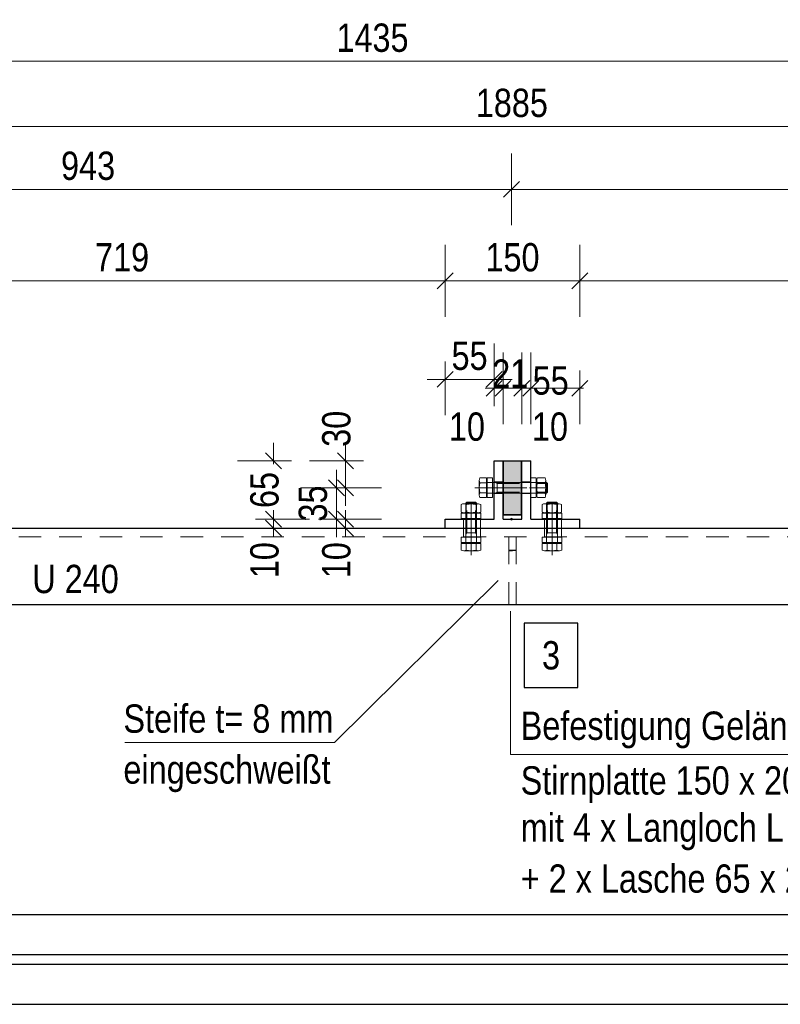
# Model space of a CAD drawing. Header units: millimetres. Extents: x 0 to 96, y -6 to 70.6.
# Tile 57 of 138: x 16.9 to 21.1, y 26.5 to 32. Entities that reach past the tile are written whole.
import ezdxf

# ---------------------------------------------------------------- set-up
doc = ezdxf.new("R2010")
doc.units = ezdxf.units.MM
for name, pattern in [('DASHDOT', [1, 0.5, -0.25, 0, -0.25]), ('DASHDOTX2', [2, 1, -0.5, 0, -0.5]), ('HIDDEN', [0.375, 0.25, -0.125])]:
    doc.linetypes.add(name, pattern=pattern)
doc.layers.add('Achsen', color=7, linetype='Continuous', lineweight=20)
doc.styles.add('Arial Narrow', font='ARIALN.TTF')
doc.dimstyles.new('Arch_Strakon_dimstyle', dxfattribs={"dimtxt": 15.75, "dimasz": 1, "dimexe": 1.25, "dimexo": 0.0625, "dimgap": 1, "dimtad": 0, "dimdec": 3, "dimzin": 12, "dimdsep": 46, "dimtxsty": 'Arial Narrow', "dimblk": 'Arrowhead_Tick', "dimsah": 1, "dimcen": 0, "dimse1": 1, "dimse2": 1, "dimclrd": 6, "dimclrt": 2, "dimazin": 0, "dimtfac": 1, "dimtdec": 4, "dimtmove": 0, "dimatfit": 3, "dimldrblk": 'NONE', "dimfxl": 1, "dimtvp": 1, "dimtolj": 1, "dimtzin": 0, "dimlwd": 13, "dimarcsym": 2})

# ---------------------------------------------------------------- blocks, each defined once
blk = doc.blocks.new('Arrowhead_Tick')
at = {"color": 0, "linetype": 'Continuous', "lineweight": -2}
for p, q in [((0, 20), (0, -10)), ((-1, 0), (0, 0)), ((10, 0), (0, 0))]:
    blk.add_line(p, q, dxfattribs=at)
at = {"color": 2, "linetype": 'Continuous', "lineweight": 35}
blk.add_line((4.42, 4.42), (-4.42, -4.42), dxfattribs=at)
blk = doc.blocks.new('*D143')
at = {"layer": 'Achsen', "color": 6, "linetype": 'Continuous', "lineweight": 13}
blk.add_line((15.2632, 31.7809), (22.4182, 31.7809), dxfattribs=at)
at = {"layer": 'Defpoints', "color": 0}
for p in [(22.4282, 31.7809), (15.2532, 31.0113), (22.4282, 31.0113)]:
    blk.add_point(p, dxfattribs=at)
at = {"layer": 'Achsen', "color": 6, "lineweight": 13, "xscale": 0.01, "yscale": 0.01, "zscale": 0.01}
blk.add_blockref('Arrowhead_Tick', (22.4282, 31.7809), dxfattribs=at)
at = {"layer": 'Achsen', "color": 6, "lineweight": 13, "xscale": 0.01, "yscale": 0.01, "zscale": 0.01, "rotation": 180}
blk.add_blockref('Arrowhead_Tick', (15.2532, 31.7809), dxfattribs=at)
at = {"layer": 'Achsen', "color": 2, "lineweight": 0, "insert": (18.8407, 31.9113), "char_height": 0.1575, "attachment_point": 5, "style": 'Arial Narrow'}
blk.add_mtext('\\A1;1435', dxfattribs=at)
blk = doc.blocks.new('_None')
blk = doc.blocks.new('*D145')
at = {"layer": 'Achsen', "color": 6, "linetype": 'Continuous', "lineweight": 13}
for p, q in [((18.2905, 29.548), (18.2905, 29.5389)), ((18.2905, 29.243), (18.2905, 29.2521))]:
    blk.add_line(p, q, dxfattribs=at)
at = {"layer": 'Defpoints', "color": 0}
for p in [(18.2905, 29.558), (19.5173, 29.558), (19.2448, 29.233)]:
    blk.add_point(p, dxfattribs=at)
at = {"layer": 'Achsen', "color": 6, "lineweight": 13, "xscale": 0.01, "yscale": 0.01, "zscale": 0.01}
for p, rotation in [((18.2905, 29.558), 90), ((18.2905, 29.233), 270)]:
    blk.add_blockref('Arrowhead_Tick', p, dxfattribs=dict(at, rotation=rotation))
at = {"layer": 'Achsen', "color": 2, "lineweight": 0, "insert": (18.2405, 29.3955), "char_height": 0.1575, "attachment_point": 5, "rotation": 90, "style": 'Arial Narrow'}
blk.add_mtext('\\A1;65', dxfattribs=at)
blk = doc.blocks.new('*D146')
at = {"layer": 'Achsen', "color": 6, "linetype": 'Continuous', "lineweight": 13}
blk.add_line((14.9121, 31.4182), (24.3203, 31.4182), dxfattribs=at)
at = {"layer": 'Defpoints', "color": 0}
for p in [(24.3303, 31.4182), (24.3303, 29.633), (14.9021, 29.5313)]:
    blk.add_point(p, dxfattribs=at)
at = {"layer": 'Achsen', "color": 6, "lineweight": 13, "xscale": 0.01, "yscale": 0.01, "zscale": 0.01}
blk.add_blockref('Arrowhead_Tick', (24.3303, 31.4182), dxfattribs=at)
at = {"layer": 'Achsen', "color": 6, "lineweight": 13, "xscale": 0.01, "yscale": 0.01, "zscale": 0.01, "rotation": 180}
blk.add_blockref('Arrowhead_Tick', (14.9021, 31.4182), dxfattribs=at)
at = {"layer": 'Achsen', "color": 2, "lineweight": 0, "insert": (19.6162, 31.5486), "char_height": 0.1575, "attachment_point": 5, "style": 'Arial Narrow'}
blk.add_mtext('\\A1;1885', dxfattribs=at)
blk = doc.blocks.new('*D168')
at = {"color": 6, "linetype": 'Continuous', "lineweight": 13}
blk.add_line((14.9121, 31.0684), (19.6048, 31.0684), dxfattribs=at)
at = {"layer": 'Defpoints', "color": 0}
for p in [(19.6148, 31.0684), (14.9021, 29.5313), (19.6148, 29.233)]:
    blk.add_point(p, dxfattribs=at)
at = {"color": 6, "lineweight": 13, "xscale": 0.01, "yscale": 0.01, "zscale": 0.01}
blk.add_blockref('Arrowhead_Tick', (19.6148, 31.0684), dxfattribs=at)
at = {"color": 6, "lineweight": 13, "xscale": 0.01, "yscale": 0.01, "zscale": 0.01, "rotation": 180}
blk.add_blockref('Arrowhead_Tick', (14.9021, 31.0684), dxfattribs=at)
at = {"color": 2, "lineweight": 0, "insert": (17.2584, 31.1988), "char_height": 0.1575, "attachment_point": 5, "style": 'Arial Narrow'}
blk.add_mtext('\\A1;943', dxfattribs=at)
blk = doc.blocks.new('*D169')
at = {"color": 6, "linetype": 'Continuous', "lineweight": 13}
blk.add_line((19.6248, 31.0684), (24.3173, 31.0684), dxfattribs=at)
at = {"layer": 'Defpoints', "color": 0}
for p in [(24.3273, 31.0684), (24.3273, 29.308), (19.6148, 29.233)]:
    blk.add_point(p, dxfattribs=at)
at = {"color": 6, "lineweight": 13, "xscale": 0.01, "yscale": 0.01, "zscale": 0.01}
blk.add_blockref('Arrowhead_Tick', (24.3273, 31.0684), dxfattribs=at)
at = {"color": 6, "lineweight": 13, "xscale": 0.01, "yscale": 0.01, "zscale": 0.01, "rotation": 180}
blk.add_blockref('Arrowhead_Tick', (19.6148, 31.0684), dxfattribs=at)
at = {"color": 2, "lineweight": 0, "insert": (21.971, 31.1988), "char_height": 0.1575, "attachment_point": 5, "style": 'Arial Narrow'}
blk.add_mtext('\\A1;943', dxfattribs=at)
blk = doc.blocks.new('*D193')
at = {"color": 6, "linetype": 'Continuous', "lineweight": 13}
blk.add_line((15.6605, 30.5591), (19.2348, 30.5591), dxfattribs=at)
at = {"layer": 'Defpoints', "color": 0}
for p in [(19.2448, 30.5591), (15.6505, 29.233), (19.2448, 29.233)]:
    blk.add_point(p, dxfattribs=at)
at = {"color": 6, "lineweight": 13, "xscale": 0.01, "yscale": 0.01, "zscale": 0.01}
blk.add_blockref('Arrowhead_Tick', (19.2448, 30.5591), dxfattribs=at)
at = {"color": 6, "lineweight": 13, "xscale": 0.01, "yscale": 0.01, "zscale": 0.01, "rotation": 180}
blk.add_blockref('Arrowhead_Tick', (15.6505, 30.5591), dxfattribs=at)
at = {"color": 2, "lineweight": 0, "insert": (17.4476, 30.6895), "char_height": 0.1575, "attachment_point": 5, "style": 'Arial Narrow'}
blk.add_mtext('\\A1;719', dxfattribs=at)
blk = doc.blocks.new('*D194')
at = {"color": 6, "linetype": 'Continuous', "lineweight": 13}
blk.add_line((19.2548, 30.5591), (19.9848, 30.5591), dxfattribs=at)
at = {"layer": 'Defpoints', "color": 0}
for p in [(19.9948, 30.5591), (19.2448, 29.233), (19.9948, 29.233)]:
    blk.add_point(p, dxfattribs=at)
at = {"color": 6, "lineweight": 13, "xscale": 0.01, "yscale": 0.01, "zscale": 0.01}
blk.add_blockref('Arrowhead_Tick', (19.9948, 30.5591), dxfattribs=at)
at = {"color": 6, "lineweight": 13, "xscale": 0.01, "yscale": 0.01, "zscale": 0.01, "rotation": 180}
blk.add_blockref('Arrowhead_Tick', (19.2448, 30.5591), dxfattribs=at)
at = {"color": 2, "lineweight": 0, "insert": (19.6198, 30.6895), "char_height": 0.1575, "attachment_point": 5, "style": 'Arial Narrow'}
blk.add_mtext('\\A1;150', dxfattribs=at)
blk = doc.blocks.new('*D195')
at = {"color": 6, "linetype": 'Continuous', "lineweight": 13}
blk.add_line((20.0048, 30.5591), (23.9423, 30.5591), dxfattribs=at)
at = {"layer": 'Defpoints', "color": 0}
for p in [(23.9523, 30.5591), (23.9523, 29.558), (19.9948, 29.233)]:
    blk.add_point(p, dxfattribs=at)
at = {"color": 6, "lineweight": 13, "xscale": 0.01, "yscale": 0.01, "zscale": 0.01}
blk.add_blockref('Arrowhead_Tick', (23.9523, 30.5591), dxfattribs=at)
at = {"color": 6, "lineweight": 13, "xscale": 0.01, "yscale": 0.01, "zscale": 0.01, "rotation": 180}
blk.add_blockref('Arrowhead_Tick', (19.9948, 30.5591), dxfattribs=at)
at = {"color": 2, "lineweight": 0, "insert": (21.9735, 30.6895), "char_height": 0.1575, "attachment_point": 5, "style": 'Arial Narrow'}
blk.add_mtext('\\A1;792', dxfattribs=at)
blk = doc.blocks.new('*D236')
at = {"color": 6, "linetype": 'Continuous', "lineweight": 13}
for p, q in [((18.6905, 29.243), (18.6905, 29.253)), ((18.6905, 29.183), (18.6905, 29.233)), ((18.6905, 29.173), (18.6905, 29.163))]:
    blk.add_line(p, q, dxfattribs=at)
at = {"layer": 'Defpoints', "color": 0}
for p in [(18.6905, 29.233), (19.2448, 29.233), (19.2448, 29.183)]:
    blk.add_point(p, dxfattribs=at)
at = {"color": 6, "lineweight": 13, "xscale": 0.01, "yscale": 0.01, "zscale": 0.01}
for p, rotation in [((18.6905, 29.183), 90), ((18.6905, 29.233), 270)]:
    blk.add_blockref('Arrowhead_Tick', p, dxfattribs=dict(at, rotation=rotation))
at = {"color": 2, "lineweight": 0, "insert": (18.6405, 29.005), "char_height": 0.1575, "attachment_point": 5, "rotation": 90, "style": 'Arial Narrow'}
blk.add_mtext('\\A1;10', dxfattribs=at)
blk = doc.blocks.new('*D237')
at = {"color": 6, "linetype": 'Continuous', "lineweight": 13}
blk.add_line((18.6405, 29.243), (18.6405, 29.3979), dxfattribs=at)
at = {"layer": 'Defpoints', "color": 0}
for p in [(18.6405, 29.4079), (19.4097, 29.4079), (19.2448, 29.233)]:
    blk.add_point(p, dxfattribs=at)
at = {"color": 6, "lineweight": 13, "xscale": 0.01, "yscale": 0.01, "zscale": 0.01}
for p, rotation in [((18.6405, 29.4079), 90), ((18.6405, 29.233), 270)]:
    blk.add_blockref('Arrowhead_Tick', p, dxfattribs=dict(at, rotation=rotation))
at = {"color": 2, "lineweight": 0, "insert": (18.5101, 29.3204), "char_height": 0.1575, "attachment_point": 5, "rotation": 90, "style": 'Arial Narrow'}
blk.add_mtext('\\A1;35', dxfattribs=at)
blk = doc.blocks.new('*D238')
at = {"color": 6, "linetype": 'Continuous', "lineweight": 13}
blk.add_line((18.6905, 29.4179), (18.6905, 29.548), dxfattribs=at)
at = {"layer": 'Defpoints', "color": 0}
for p in [(18.6905, 29.558), (19.5173, 29.558), (19.4097, 29.4079)]:
    blk.add_point(p, dxfattribs=at)
at = {"color": 6, "lineweight": 13, "xscale": 0.01, "yscale": 0.01, "zscale": 0.01}
for p, rotation in [((18.6905, 29.558), 90), ((18.6905, 29.4079), 270)]:
    blk.add_blockref('Arrowhead_Tick', p, dxfattribs=dict(at, rotation=rotation))
at = {"color": 2, "lineweight": 0, "insert": (18.6405, 29.736), "char_height": 0.1575, "attachment_point": 5, "rotation": 90, "style": 'Arial Narrow'}
blk.add_mtext('\\A1;30', dxfattribs=at)
blk = doc.blocks.new('*D239')
at = {"color": 6, "linetype": 'Continuous', "lineweight": 13}
for p, q in [((18.2905, 29.243), (18.2905, 29.253)), ((18.2905, 29.183), (18.2905, 29.233)), ((18.2905, 29.173), (18.2905, 29.163))]:
    blk.add_line(p, q, dxfattribs=at)
at = {"layer": 'Defpoints', "color": 0}
for p in [(18.2905, 29.233), (19.2448, 29.233), (19.2448, 29.183)]:
    blk.add_point(p, dxfattribs=at)
at = {"color": 6, "lineweight": 13, "xscale": 0.01, "yscale": 0.01, "zscale": 0.01}
for p, rotation in [((18.2905, 29.183), 90), ((18.2905, 29.233), 270)]:
    blk.add_blockref('Arrowhead_Tick', p, dxfattribs=dict(at, rotation=rotation))
at = {"color": 2, "lineweight": 0, "insert": (18.2405, 29.005), "char_height": 0.1575, "attachment_point": 5, "rotation": 90, "style": 'Arial Narrow'}
blk.add_mtext('\\A1;10', dxfattribs=at)
blk = doc.blocks.new('*D240')
at = {"color": 6, "linetype": 'Continuous', "lineweight": 13}
blk.add_line((19.2548, 30.0113), (19.5073, 30.0113), dxfattribs=at)
at = {"layer": 'Defpoints', "color": 0}
for p in [(19.5173, 30.0113), (19.5173, 29.558), (19.2448, 29.233)]:
    blk.add_point(p, dxfattribs=at)
at = {"color": 6, "lineweight": 13, "xscale": 0.01, "yscale": 0.01, "zscale": 0.01}
blk.add_blockref('Arrowhead_Tick', (19.5173, 30.0113), dxfattribs=at)
at = {"color": 6, "lineweight": 13, "xscale": 0.01, "yscale": 0.01, "zscale": 0.01, "rotation": 180}
blk.add_blockref('Arrowhead_Tick', (19.2448, 30.0113), dxfattribs=at)
at = {"color": 2, "lineweight": 0, "insert": (19.381, 30.1414), "char_height": 0.1575, "attachment_point": 5, "style": 'Arial Narrow'}
blk.add_mtext('\\A1;55', dxfattribs=at)
blk = doc.blocks.new('*D241')
at = {"color": 6, "linetype": 'Continuous', "lineweight": 13}
for p, q in [((19.5073, 29.9613), (19.4973, 29.9613)), ((19.5173, 29.9613), (19.5673, 29.9613)), ((19.5773, 29.9613), (19.5873, 29.9613))]:
    blk.add_line(p, q, dxfattribs=at)
at = {"layer": 'Defpoints', "color": 0}
for p in [(19.5673, 29.9613), (19.5173, 29.558), (19.5673, 29.558)]:
    blk.add_point(p, dxfattribs=at)
at = {"color": 6, "lineweight": 13, "xscale": 0.01, "yscale": 0.01, "zscale": 0.01}
blk.add_blockref('Arrowhead_Tick', (19.5173, 29.9613), dxfattribs=at)
at = {"color": 6, "lineweight": 13, "xscale": 0.01, "yscale": 0.01, "zscale": 0.01, "rotation": 180}
blk.add_blockref('Arrowhead_Tick', (19.5673, 29.9613), dxfattribs=at)
at = {"color": 2, "lineweight": 0, "insert": (19.3664, 29.7472), "char_height": 0.1575, "attachment_point": 5, "style": 'Arial Narrow'}
blk.add_mtext('\\A1;10', dxfattribs=at)
blk = doc.blocks.new('*D242')
at = {"color": 6, "linetype": 'Continuous', "lineweight": 13}
for p, q in [((19.5573, 29.9613), (19.5473, 29.9613)), ((19.5673, 29.9613), (19.6723, 29.9613)), ((19.6823, 29.9613), (19.6923, 29.9613))]:
    blk.add_line(p, q, dxfattribs=at)
at = {"layer": 'Defpoints', "color": 0}
for p in [(19.6723, 29.9613), (19.5673, 29.558), (19.6723, 29.558)]:
    blk.add_point(p, dxfattribs=at)
at = {"color": 6, "lineweight": 13, "xscale": 0.01, "yscale": 0.01, "zscale": 0.01}
blk.add_blockref('Arrowhead_Tick', (19.5673, 29.9613), dxfattribs=at)
at = {"color": 6, "lineweight": 13, "xscale": 0.01, "yscale": 0.01, "zscale": 0.01, "rotation": 180}
blk.add_blockref('Arrowhead_Tick', (19.6723, 29.9613), dxfattribs=at)
at = {"color": 2, "lineweight": 0, "insert": (19.6071, 30.0432), "char_height": 0.1575, "attachment_point": 5, "style": 'Arial Narrow'}
blk.add_mtext('\\A1;21', dxfattribs=at)
blk = doc.blocks.new('*D243')
at = {"color": 6, "linetype": 'Continuous', "lineweight": 13}
for p, q in [((19.6623, 29.9613), (19.6523, 29.9613)), ((19.6723, 29.9613), (19.7223, 29.9613)), ((19.7323, 29.9613), (19.7423, 29.9613))]:
    blk.add_line(p, q, dxfattribs=at)
at = {"layer": 'Defpoints', "color": 0}
for p in [(19.7223, 29.9613), (19.6723, 29.558), (19.7223, 29.558)]:
    blk.add_point(p, dxfattribs=at)
at = {"color": 6, "lineweight": 13, "xscale": 0.01, "yscale": 0.01, "zscale": 0.01}
blk.add_blockref('Arrowhead_Tick', (19.6723, 29.9613), dxfattribs=at)
at = {"color": 6, "lineweight": 13, "xscale": 0.01, "yscale": 0.01, "zscale": 0.01, "rotation": 180}
blk.add_blockref('Arrowhead_Tick', (19.7223, 29.9613), dxfattribs=at)
at = {"color": 2, "lineweight": 0, "insert": (19.8285, 29.7472), "char_height": 0.1575, "attachment_point": 5, "style": 'Arial Narrow'}
blk.add_mtext('\\A1;10', dxfattribs=at)
blk = doc.blocks.new('*D244')
at = {"color": 6, "linetype": 'Continuous', "lineweight": 13}
for p, q in [((19.7123, 29.9613), (19.7023, 29.9613)), ((19.7223, 29.9613), (19.9948, 29.9613)), ((20.0048, 29.9613), (20.0148, 29.9613))]:
    blk.add_line(p, q, dxfattribs=at)
at = {"layer": 'Defpoints', "color": 0}
for p in [(19.9948, 29.9613), (19.7223, 29.558), (19.9948, 29.233)]:
    blk.add_point(p, dxfattribs=at)
at = {"color": 6, "lineweight": 13, "xscale": 0.01, "yscale": 0.01, "zscale": 0.01}
blk.add_blockref('Arrowhead_Tick', (19.7223, 29.9613), dxfattribs=at)
at = {"color": 6, "lineweight": 13, "xscale": 0.01, "yscale": 0.01, "zscale": 0.01, "rotation": 180}
blk.add_blockref('Arrowhead_Tick', (19.9948, 29.9613), dxfattribs=at)
at = {"color": 2, "lineweight": 0, "insert": (19.8321, 30.0037), "char_height": 0.1575, "attachment_point": 5, "style": 'Arial Narrow'}
blk.add_mtext('\\A1;55', dxfattribs=at)

msp = doc.modelspace()

# ---------------------------------------------------------------- hatches: boundary and pattern name
at = {"lineweight": 13, "true_color": 0xcccccc}
msp.add_hatch(color=254, dxfattribs=at).paths.add_polyline_path([(19.6697574, 29.5579893), (19.6697574, 29.2579893), (19.5697574, 29.2579893), (19.5697574, 29.5579893)])

# ---------------------------------------------------------------- linework, layer by layer
at = {"color": 3, "linetype": 'Continuous', "lineweight": 25}
for p, q in [((19.5697574, 29.2579893), (19.5697574, 29.5579893)), ((19.5697574, 29.5579893), (19.6697574, 29.5579893)), ((19.6697574, 29.5579893), (19.6697574, 29.2579893)), ((19.6697574, 29.2579893), (19.5697574, 29.2579893))]:
    msp.add_line(p, q, dxfattribs=at)
at = {"color": 6, "linetype": 'Continuous', "lineweight": 13}
for p, q in [((19.4347152, 29.366753), (19.4347152, 29.4490255)), ((19.4747152, 29.4627375), (19.438414, 29.4627375)), ((19.4747152, 29.4353134), (19.438414, 29.4353134)), ((19.4747152, 29.4627375), (19.4747152, 29.353041)), ((19.4747152, 29.4428893), (19.4747152, 29.3728893)), ((19.4784117, 29.353041), (19.4784117, 29.463041)), ((19.4784117, 29.463041), (19.5084117, 29.463041)), ((19.8090302, 29.4378893), (19.4797152, 29.4378893)), ((19.5084117, 29.463041), (19.5084117, 29.353041)), ((19.5347152, 29.4378893), (19.5347152, 29.3778893)), ((19.7215829, 29.353041), (19.7215829, 29.463041)), ((19.7215829, 29.463041), (19.7515829, 29.463041)), ((19.7515829, 29.463041), (19.7515829, 29.353041)), ((19.7547152, 29.4490194), (19.7547152, 29.4078893)), ((19.75839, 29.4627314), (19.8010404, 29.4627314)), ((19.8010268, 29.4350715), (19.7584036, 29.4350715)), ((19.8047152, 29.4490194), (19.8047152, 29.4078893)), ((19.8090302, 29.4378893), (19.8090302, 29.3778893)), ((19.8090302, 29.4378893), (19.8147152, 29.4322043)), ((19.8147152, 29.4322043), (19.8147152, 29.3835743)), ((19.43839, 29.3804651), (19.4747152, 29.3804651)), ((19.8090302, 29.3778893), (19.4797152, 29.3778893)), ((19.7547152, 29.4078893), (19.7547152, 29.3680062)), ((19.8009763, 29.3805108), (19.7584541, 29.3805108)), ((19.8047152, 29.4078893), (19.8047152, 29.3680062)), ((19.8090302, 29.3778893), (19.8147152, 29.3835743)), ((19.3349152, 29.2722468), (19.3349152, 29.3148971)), ((19.3486273, 29.3185719), (19.3897574, 29.3185719)), ((19.3597574, 29.3228869), (19.3597574, 29.1022714)), ((19.4197574, 29.3228869), (19.4197574, 29.1022714)), ((19.4747152, 29.353041), (19.43839, 29.353041)), ((19.4433525, 29.2722468), (19.4433525, 29.3148971)), ((19.5084117, 29.353041), (19.4784117, 29.353041)), ((19.7515829, 29.353041), (19.7215829, 29.353041)), ((19.75839, 29.3542941), (19.8010404, 29.3542941)), ((19.7849152, 29.2722468), (19.7849152, 29.3148971)), ((19.7986273, 29.3185719), (19.8397574, 29.3185719)), ((19.8097574, 29.3228869), (19.8097574, 29.1022714)), ((19.8697574, 29.3228869), (19.8697574, 29.1022714)), ((19.8933525, 29.2722468), (19.8933525, 29.3148971)), ((19.3346057, 29.2361994), (19.3346057, 29.2661994)), ((19.3346057, 29.2661994), (19.4446057, 29.2661994)), ((19.3486273, 29.2685719), (19.3897574, 29.2685719)), ((19.4446057, 29.2661994), (19.4446057, 29.2361994)), ((19.7846057, 29.2361994), (19.7846057, 29.2661994)), ((19.7846057, 29.2661994), (19.8946057, 29.2661994)), ((19.7986273, 29.2685719), (19.8397574, 29.2685719)), ((19.8946057, 29.2661994), (19.8946057, 29.2361994)), ((19.4446057, 29.2361994), (19.3346057, 29.2361994)), ((19.8946057, 29.2361994), (19.7846057, 29.2361994)), ((19.3346057, 29.103168), (19.3346057, 29.133168)), ((19.3346057, 29.133168), (19.4446057, 29.133168)), ((19.4446057, 29.103168), (19.3346057, 29.103168)), ((19.3349091, 29.0972714), (19.4446057, 29.0972714)), ((19.3349091, 29.0972714), (19.3349091, 29.0609702)), ((19.3547574, 29.0972714), (19.4247574, 29.0972714)), ((19.3623332, 29.0972714), (19.3623332, 29.0609702)), ((19.4171815, 29.0609463), (19.4171815, 29.0972714)), ((19.4446057, 29.133168), (19.4446057, 29.103168)), ((19.4446057, 29.0972714), (19.4446057, 29.0609463)), ((19.7846057, 29.103168), (19.7846057, 29.133168)), ((19.7846057, 29.133168), (19.8946057, 29.133168)), ((19.8946057, 29.103168), (19.7846057, 29.103168)), ((19.7849091, 29.0972714), (19.8946057, 29.0972714)), ((19.7849091, 29.0972714), (19.7849091, 29.0609702)), ((19.8047574, 29.0972714), (19.8747574, 29.0972714)), ((19.8123332, 29.0972714), (19.8123332, 29.0609702)), ((19.8671815, 29.0609463), (19.8671815, 29.0972714)), ((19.8946057, 29.133168), (19.8946057, 29.103168)), ((19.8946057, 29.0972714), (19.8946057, 29.0609463)), ((19.4308936, 29.0572714), (19.3486212, 29.0572714)), ((19.8808936, 29.0572714), (19.7986212, 29.0572714))]:
    msp.add_line(p, q, dxfattribs=at)
at = {"color": 6, "linetype": 'HIDDEN', "lineweight": 13, "ltscale": 0.5}
for p, q in [((19.5172574, 29.4405893), (19.5672574, 29.4405893)), ((19.5233452, 29.4378893), (19.5347152, 29.4322043)), ((19.5347152, 29.4322043), (19.8147152, 29.4322043)), ((19.6722574, 29.4405893), (19.7222574, 29.4405893)), ((19.5172574, 29.3753893), (19.5672574, 29.3753893)), ((19.5233452, 29.3778893), (19.5347152, 29.3835743)), ((19.5347152, 29.3835743), (19.8147152, 29.3835743)), ((19.6722574, 29.3753893), (19.7222574, 29.3753893)), ((19.3597574, 29.3228869), (19.3654424, 29.3285719)), ((19.3597574, 29.3228869), (19.4197574, 29.3228869)), ((19.3625752, 29.3148836), (19.3625752, 29.2722603)), ((19.3654424, 29.1572714), (19.3654424, 29.3285719)), ((19.3654424, 29.3285719), (19.4140724, 29.3285719)), ((19.3897574, 29.3285719), (19.3897574, 29.2285719)), ((19.3897574, 29.3185719), (19.4296404, 29.3185719)), ((19.4197574, 29.3228869), (19.4140724, 29.3285719)), ((19.4140724, 29.1572714), (19.4140724, 29.3285719)), ((19.4171359, 29.314833), (19.4171359, 29.2723109)), ((19.8097574, 29.3228869), (19.8154424, 29.3285719)), ((19.8097574, 29.3228869), (19.8697574, 29.3228869)), ((19.8125752, 29.3148836), (19.8125752, 29.2722603)), ((19.8154424, 29.1572714), (19.8154424, 29.3285719)), ((19.8154424, 29.3285719), (19.8640724, 29.3285719)), ((19.8397574, 29.3285719), (19.8397574, 29.2285719)), ((19.8397574, 29.3185719), (19.8796404, 29.3185719)), ((19.8697574, 29.3228869), (19.8640724, 29.3285719)), ((19.8640724, 29.1572714), (19.8640724, 29.3285719)), ((19.8671359, 29.314833), (19.8671359, 29.2723109)), ((19.3897574, 29.2685719), (19.4296404, 29.2685719)), ((19.8397574, 29.2685719), (19.8796404, 29.2685719)), ((19.3472574, 29.1829893), (19.3472574, 29.2329893)), ((19.3897574, 29.1829893), (19.3897574, 29.2329893)), ((19.4422574, 29.1829893), (19.4422574, 29.2329893)), ((19.7972574, 29.1829893), (19.7972574, 29.2329893)), ((19.8397574, 29.1829893), (19.8397574, 29.2329893)), ((19.8922574, 29.1829893), (19.8922574, 29.2329893)), ((19.3472574, 29.1354893), (19.3472574, 29.1829893)), ((19.3597574, 29.1572714), (19.4197574, 29.1572714)), ((19.3597574, 29.1459014), (19.3654424, 29.1572714)), ((19.3897574, 29.1372714), (19.3897574, 29.1872714)), ((19.4197574, 29.1459014), (19.4140724, 29.1572714)), ((19.4422574, 29.1354893), (19.4422574, 29.1829893)), ((19.7972574, 29.1354893), (19.7972574, 29.1829893)), ((19.8097574, 29.1572714), (19.8697574, 29.1572714)), ((19.8097574, 29.1459014), (19.8154424, 29.1572714)), ((19.8697574, 29.1459014), (19.8640724, 29.1572714)), ((19.8922574, 29.1354893), (19.8922574, 29.1829893)), ((15.2979708, 29.1354893), (25.2855215, 29.1354893)), ((19.5997574, 29.0550111), (19.5997574, 29.1354893)), ((19.6397574, 29.0582913), (19.6397574, 29.1354893)), ((19.5997574, 29.0604893), (19.6397574, 29.0604893)), ((19.6397574, 29.0582913), (19.5997574, 29.0550111)), ((19.5997574, 28.7579893), (19.5997574, 29.0550111)), ((19.6397574, 28.7579893), (19.6397574, 29.0582913))]:
    msp.add_line(p, q, dxfattribs=at)
at = {"color": 6, "linetype": 'DASHDOT', "lineweight": 13, "ltscale": 0.5}
for p, q in [((19.4097152, 29.4078893), (19.4747152, 29.4078893)), ((19.4747152, 29.4078893), (19.6997152, 29.4078893)), ((19.5147152, 29.4078893), (19.5647152, 29.4078893)), ((19.3897574, 29.0972714), (19.3897574, 29.2829893)), ((19.8397574, 29.0972714), (19.8397574, 29.2829893)), ((19.8397574, 29.1372714), (19.8397574, 29.1872714)), ((19.3907689, 29.0322714), (19.3897574, 29.0972714)), ((19.8407689, 29.0322714), (19.8397574, 29.0972714))]:
    msp.add_line(p, q, dxfattribs=at)
at = {"color": 5, "linetype": 'DASHDOT', "lineweight": 18, "ltscale": 0.5}
msp.add_line((19.8147152, 29.4078893), (19.7147152, 29.4078893), dxfattribs=at)
at = {"color": 3, "linetype": 'DASHDOTX2', "lineweight": 25, "ltscale": 0.5}
msp.add_line((13.6257338, 29.1836808), (20.7284308, 29.1836808), dxfattribs=at)
at = {"color": 5, "linetype": 'Continuous', "lineweight": 18}
for p, q in [((18.6294189, 27.9903555), (19.5394225, 28.8925812)), ((19.6078374, 28.7211788), (19.6078374, 27.9246741)), ((17.4627476, 27.9903555), (18.6294189, 27.9903555)), ((23.7060999, 27.9246741), (19.6078374, 27.9246741))]:
    msp.add_line(p, q, dxfattribs=at)
at = {"color": 9, "linetype": 'Continuous', "lineweight": 0}
msp.add_circle((19.6147574, 29.2329893), 0.00555, dxfattribs=at)
at = {"color": 6, "linetype": 'Continuous', "lineweight": 13}
for centre, radius, start, end in [((19.4621393, 29.4490255), 0.0274028, 149.9742648, 210.0257352), ((19.5406739, 29.4078893), 0.1058734, 164.9876316, 195.0090145), ((19.4797152, 29.4428893), 0.005, 180, 270), ((19.7825238, 29.4490194), 0.0278627, 150.0135017, 210.0393048), ((19.8644117, 29.4078893), 0.1094377, 165.6182852, 194.4878315), ((19.6950186, 29.4078893), 0.1094377, 345.5121685, 14.3817148), ((19.7769066, 29.4490194), 0.0278627, 329.9606952, 29.9865163), ((19.4621393, 29.366753), 0.0274235, 149.9992682, 210.0007278), ((19.4797152, 29.3728893), 0.005, 90, 180.0000193), ((19.7821393, 29.3670177), 0.0269429, 149.9468973, 208.1799265), ((19.7772911, 29.3670177), 0.0269429, 331.8200735, 30.0531027), ((19.3486273, 29.2907633), 0.0278627, 59.9606952, 119.9865163), ((19.4306289, 29.2911478), 0.0269429, 61.8200735, 120.0531027), ((19.7986273, 29.2907633), 0.0278627, 59.9606952, 119.9865163), ((19.8806289, 29.2911478), 0.0269429, 61.8200735, 120.0531027), ((19.3486273, 29.2963806), 0.0278627, 240.0135017, 300.0393048), ((19.4306289, 29.2959961), 0.0269429, 239.9468973, 298.1799265), ((19.7986273, 29.2963806), 0.0278627, 240.0135017, 300.0393048), ((19.8806289, 29.2959961), 0.0269429, 239.9468973, 298.1799265), ((19.3547574, 29.1022714), 0.005, 270, 0), ((19.4247574, 29.1022714), 0.005, 180, 270.0000193), ((19.8047574, 29.1022714), 0.005, 270, 0), ((19.8747574, 29.1022714), 0.005, 180, 270.0000193), ((19.3486212, 29.0846956), 0.0274028, 239.9742648, 300.0257352), ((19.3897574, 29.1632302), 0.1058734, 254.9876316, 285.0090145), ((19.4308936, 29.0846956), 0.0274235, 239.9992682, 300.0007278), ((19.7986212, 29.0846956), 0.0274028, 239.9742648, 300.0257352), ((19.8397574, 29.1632302), 0.1058734, 254.9876316, 285.0090145), ((19.8808936, 29.0846956), 0.0274235, 239.9992682, 300.0007278)]:
    msp.add_arc(centre, radius, start, end, dxfattribs=at)
at = {"color": 6, "linetype": 'HIDDEN', "lineweight": 13, "ltscale": 0.5}
for centre, start, end in [((19.3897574, 29.2088754), 75.5121685, 104.3817148), ((19.8397574, 29.2088754), 75.5121685, 104.3817148), ((19.3897574, 29.3782685), 255.6182852, 284.4878315), ((19.8397574, 29.3782685), 255.6182852, 284.4878315)]:
    msp.add_arc(centre, 0.1094377, start, end, dxfattribs=at)
at = {"layer": 'Achsen', "color": 3, "linetype": 'Continuous', "lineweight": 25}
for p, q in [((19.5172574, 29.5579893), (19.5672574, 29.5579893)), ((19.5172574, 29.2329893), (19.5172574, 29.5579893)), ((19.5672574, 29.2329893), (19.5672574, 29.5579893)), ((19.5697574, 29.5579893), (19.6697574, 29.5579893)), ((19.5697574, 29.2579893), (19.5697574, 29.5579893)), ((19.6697574, 29.2579893), (19.6697574, 29.5579893)), ((19.6722574, 29.5579893), (19.7222574, 29.5579893)), ((19.6722574, 29.2329893), (19.6722574, 29.5579893)), ((19.7222574, 29.2329893), (19.7222574, 29.5579893)), ((19.5697574, 29.2579893), (19.6697574, 29.2579893)), ((19.2447574, 29.2329893), (19.5172574, 29.2329893)), ((19.2447574, 29.1829893), (19.2447574, 29.2329893)), ((19.5672574, 29.2329893), (19.6722574, 29.2329893)), ((19.7222574, 29.2329893), (19.9947574, 29.2329893)), ((19.9947574, 29.1829893), (19.9947574, 29.2329893)), ((15.2504708, 29.1829893), (24.9542715, 29.1829893)), ((15.6754708, 28.7579893), (24.9542715, 28.7579893)), ((19.9834436, 28.6545525), (19.6842186, 28.6545525)), ((19.6842186, 28.6545525), (19.6842186, 28.2970525)), ((19.9834436, 28.2970525), (19.9834436, 28.6545525)), ((19.6842186, 28.2970525), (19.9834436, 28.2970525)), ((15.7229708, 27.0337386), (24.9542715, 27.0337386)), ((15.6754708, 26.8112386), (24.9542715, 26.8112386)), ((15.6754708, 26.7562386), (24.9542715, 26.7562386)), ((15.7229708, 26.5337386), (24.9542715, 26.5337386))]:
    msp.add_line(p, q, dxfattribs=at)

# ---------------------------------------------------------------- texts
at = {"color": 2, "lineweight": 35, "style": 'Arial Narrow'}
for s, p in [('U 240', (16.9479459, 28.8217863)), ('Steife t= 8 mm', (17.4549698, 28.0448001)), ('Befestigung Geländerzwischenpfosten 20 x 60 mm', (19.665362, 28.0052086)), ('eingeschweißt', (17.4549698, 27.7613001)), ('Stirnplatte 150 x 200 x 10 mm', (19.665362, 27.7007138)), ('mit 4 x Langloch L = 19 mm für M 12', (19.665362, 27.4382086)), ('+ 2 x Lasche 65 x 200 x 10 mm mit 2 Bohrungen für M 12 angeschweißt', (19.665362, 27.1547086))]:
    msp.add_text(s, height=0.1575, dxfattribs=at).set_placement(p)
at = {"layer": 'Achsen', "color": 2, "lineweight": 35, "style": 'Arial Narrow'}
msp.add_text('3', height=0.1575, dxfattribs=at).set_placement((19.7842186, 28.3970525))

# ---------------------------------------------------------------- dimensions: what is measured, and where the dimension line sits
at = {"lineweight": 0}
for base, p1, p2, text, override, picture, middle in [((19.6147574, 31.0684343), (14.9021225, 29.5313376), (19.6147574, 29.2329893), '943', {"dimscale": 0.01, "dimtxt": 15.75, "dimasz": 1, "dimgap": 5, "dimtad": 1, "dimjust": 0, "dimtih": 0, "dimtoh": 0, "dimdec": 3, "dimdsep": 46, "dimtxsty": 'Arial Narrow', "dimclrd": 6, "dimclrt": 2, "dimtix": 1, "dimtofl": 255, "dimtmove": 0, "dimatfit": 2, "dimfxl": 0, "dimfxlon": 0, "dimtvp": 31.746032, "dimlwd": 13}, '*D168', (17.2584399, 31.0684343)), ((24.3272574, 31.0684343), (19.6147574, 29.2329893), (24.3272574, 29.3079893), '943', {"dimscale": 0.01, "dimtxt": 15.75, "dimasz": 1, "dimgap": 5, "dimtad": 1, "dimjust": 0, "dimtih": 0, "dimtoh": 0, "dimdec": 3, "dimdsep": 46, "dimtxsty": 'Arial Narrow', "dimclrd": 6, "dimclrt": 2, "dimtix": 1, "dimtofl": 255, "dimtmove": 0, "dimatfit": 2, "dimfxl": 0, "dimfxlon": 0, "dimtvp": 31.746032, "dimlwd": 13}, '*D169', (21.9710074, 31.0684343)), ((19.2447574, 30.5591067), (15.6504708, 29.2329893), (19.2447574, 29.2329893), '719', {"dimscale": 0.01, "dimtxt": 15.75, "dimasz": 1, "dimgap": 5, "dimtad": 1, "dimjust": 0, "dimtih": 0, "dimtoh": 0, "dimdec": 3, "dimdsep": 46, "dimtxsty": 'Arial Narrow', "dimclrd": 6, "dimclrt": 2, "dimtix": 1, "dimtofl": 255, "dimtmove": 0, "dimatfit": 2, "dimfxl": 0, "dimfxlon": 0, "dimtvp": 31.746032, "dimlwd": 13}, '*D193', (17.4476141, 30.5591067)), ((19.9947574, 30.5591067), (19.2447574, 29.2329893), (19.9947574, 29.2329893), '150', {"dimscale": 0.01, "dimtxt": 15.75, "dimasz": 1, "dimgap": 5, "dimtad": 1, "dimjust": 0, "dimtih": 0, "dimtoh": 0, "dimdec": 3, "dimdsep": 46, "dimtxsty": 'Arial Narrow', "dimclrd": 6, "dimclrt": 2, "dimtix": 1, "dimtofl": 255, "dimtmove": 0, "dimatfit": 2, "dimfxl": 0, "dimfxlon": 0, "dimtvp": 31.746032, "dimlwd": 13}, '*D194', (19.6197574, 30.5591067)), ((23.9522574, 30.5591067), (19.9947574, 29.2329893), (23.9522574, 29.5579893), '792', {"dimscale": 0.01, "dimtxt": 15.75, "dimasz": 1, "dimgap": 5, "dimtad": 1, "dimjust": 0, "dimtih": 0, "dimtoh": 0, "dimdec": 3, "dimdsep": 46, "dimtxsty": 'Arial Narrow', "dimclrd": 6, "dimclrt": 2, "dimtix": 1, "dimtofl": 255, "dimtmove": 0, "dimatfit": 2, "dimfxl": 0, "dimfxlon": 0, "dimtvp": 31.746032, "dimlwd": 13}, '*D195', (21.9735074, 30.5591067)), ((19.5172574, 30.0113335), (19.2447574, 29.2329893), (19.5172574, 29.5579893), '55', {"dimscale": 0.01, "dimtxt": 15.75, "dimasz": 1, "dimgap": 5, "dimtad": 1, "dimjust": 0, "dimtih": 0, "dimtoh": 0, "dimdec": 3, "dimdsep": 46, "dimtxsty": 'Arial Narrow', "dimclrd": 6, "dimclrt": 2, "dimtix": 1, "dimtofl": 255, "dimtmove": 0, "dimatfit": 2, "dimfxl": 0, "dimfxlon": 0, "dimtvp": 31.746032, "dimlwd": 13}, '*D240', (19.3810074, 30.0113335)), ((19.5672574, 29.9613335), (19.5172574, 29.5579893), (19.5672574, 29.5579893), '10', {"dimscale": 0.01, "dimtxt": 15.75, "dimasz": 1, "dimgap": 5, "dimtad": 0, "dimjust": 0, "dimtih": 0, "dimtoh": 0, "dimdec": 3, "dimdsep": 46, "dimtxsty": 'Arial Narrow', "dimclrd": 6, "dimclrt": 2, "dimtix": 0, "dimtofl": 255, "dimtmove": 2, "dimatfit": 2, "dimfxl": 0, "dimfxlon": 0, "dimtvp": 31.746032, "dimlwd": 13}, '*D241', (19.3663695, 29.7471592)), ((19.6722574, 29.9613335), (19.5672574, 29.5579893), (19.6722574, 29.5579893), '21', {"dimscale": 0.01, "dimtxt": 15.75, "dimasz": 1, "dimgap": 5, "dimtad": 0, "dimjust": 0, "dimtih": 0, "dimtoh": 0, "dimdec": 3, "dimdsep": 46, "dimtxsty": 'Arial Narrow', "dimclrd": 6, "dimclrt": 2, "dimtix": 0, "dimtofl": 255, "dimtmove": 2, "dimatfit": 2, "dimfxl": 0, "dimfxlon": 0, "dimtvp": 31.746032, "dimlwd": 13}, '*D242', (19.607128, 30.0431737)), ((19.7222574, 29.9613335), (19.6722574, 29.5579893), (19.7222574, 29.5579893), '10', {"dimscale": 0.01, "dimtxt": 15.75, "dimasz": 1, "dimgap": 5, "dimtad": 0, "dimjust": 0, "dimtih": 0, "dimtoh": 0, "dimdec": 3, "dimdsep": 46, "dimtxsty": 'Arial Narrow', "dimclrd": 6, "dimclrt": 2, "dimtix": 0, "dimtofl": 255, "dimtmove": 2, "dimatfit": 2, "dimfxl": 0, "dimfxlon": 0, "dimtvp": 31.746032, "dimlwd": 13}, '*D243', (19.8284961, 29.7471592)), ((19.9947574, 29.9613335), (19.7222574, 29.5579893), (19.9947574, 29.2329893), '55', {"dimscale": 0.01, "dimtxt": 15.75, "dimasz": 1, "dimgap": 5, "dimtad": 0, "dimjust": 0, "dimtih": 0, "dimtoh": 0, "dimdec": 3, "dimdsep": 46, "dimtxsty": 'Arial Narrow', "dimclrd": 6, "dimclrt": 2, "dimtix": 0, "dimtofl": 255, "dimtmove": 2, "dimatfit": 2, "dimfxl": 0, "dimfxlon": 0, "dimtvp": 31.746032, "dimlwd": 13}, '*D244', (19.8320991, 30.0037051))]:
    dim = msp.add_linear_dim(base=base, p1=p1, p2=p2, text=text, dimstyle='Arch_Strakon_dimstyle', override=override, dxfattribs=at)
    dim.commit()
    dim.dimension.update_dxf_attribs({"geometry": picture, "text_midpoint": middle, "dimtype": 160})
for base, p1, p2, text, override, picture, middle in [((18.69046, 29.5579893), (19.4097152, 29.4078893), (19.5172574, 29.5579893), '30', {"dimscale": 0.01, "dimtxt": 15.75, "dimasz": 1, "dimgap": 5, "dimtad": 1, "dimjust": 4, "dimtih": 0, "dimtoh": 0, "dimdec": 3, "dimdsep": 46, "dimtxsty": 'Arial Narrow', "dimclrd": 6, "dimclrt": 2, "dimtix": 0, "dimtofl": 255, "dimtmove": 2, "dimatfit": 2, "dimfxl": 0, "dimfxlon": 0, "dimtvp": 31.746032, "dimlwd": 13}, '*D238', (18.64046, 29.7359643)), ((18.64046, 29.4078893), (19.2447574, 29.2329893), (19.4097152, 29.4078893), '35', {"dimscale": 0.01, "dimtxt": 15.75, "dimasz": 1, "dimgap": 5, "dimtad": 1, "dimjust": 0, "dimtih": 0, "dimtoh": 0, "dimdec": 3, "dimdsep": 46, "dimtxsty": 'Arial Narrow', "dimclrd": 6, "dimclrt": 2, "dimtix": 1, "dimtofl": 255, "dimtmove": 0, "dimatfit": 2, "dimfxl": 0, "dimfxlon": 0, "dimtvp": 31.746032, "dimlwd": 13}, '*D237', (18.64046, 29.3204393)), ((18.29046, 29.2329893), (19.2447574, 29.1829893), (19.2447574, 29.2329893), '10', {"dimscale": 0.01, "dimtxt": 15.75, "dimasz": 1, "dimgap": 5, "dimtad": 1, "dimjust": 0, "dimtih": 0, "dimtoh": 0, "dimdec": 3, "dimdsep": 46, "dimtxsty": 'Arial Narrow', "dimclrd": 6, "dimclrt": 2, "dimtix": 0, "dimtofl": 255, "dimtmove": 2, "dimatfit": 2, "dimfxl": 0, "dimfxlon": 0, "dimtvp": 31.746032, "dimlwd": 13}, '*D239', (18.24046, 29.0050143)), ((18.69046, 29.2329893), (19.2447574, 29.1829893), (19.2447574, 29.2329893), '10', {"dimscale": 0.01, "dimtxt": 15.75, "dimasz": 1, "dimgap": 5, "dimtad": 1, "dimjust": 0, "dimtih": 0, "dimtoh": 0, "dimdec": 3, "dimdsep": 46, "dimtxsty": 'Arial Narrow', "dimclrd": 6, "dimclrt": 2, "dimtix": 0, "dimtofl": 255, "dimtmove": 2, "dimatfit": 2, "dimfxl": 0, "dimfxlon": 0, "dimtvp": 31.746032, "dimlwd": 13}, '*D236', (18.64046, 29.0050143))]:
    dim = msp.add_linear_dim(base=base, p1=p1, p2=p2, angle=90, text=text, dimstyle='Arch_Strakon_dimstyle', override=override, dxfattribs=at)
    dim.commit()
    dim.dimension.update_dxf_attribs({"geometry": picture, "text_midpoint": middle, "dimtype": 160})
at = {"layer": 'Achsen', "lineweight": 0}
for base, p1, p2, text, override, picture, middle in [((22.4282071, 31.7809089), (15.2532071, 31.0112837), (22.4282071, 31.0112837), '1435', {"dimscale": 0.01, "dimtxt": 15.75, "dimasz": 1, "dimgap": 5, "dimtad": 1, "dimjust": 0, "dimtih": 0, "dimtoh": 0, "dimdec": 4, "dimdsep": 46, "dimtxsty": 'Arial Narrow', "dimclrd": 6, "dimclrt": 2, "dimtix": 1, "dimtofl": 255, "dimtmove": 0, "dimatfit": 2, "dimfxl": 0, "dimfxlon": 0, "dimtvp": 31.746032, "dimlwd": 13}, '*D143', (18.8407071, 31.7809089)), ((24.3302574, 31.4182282), (14.9021225, 29.5313376), (24.3302574, 29.6329893), '1885', {"dimscale": 0.01, "dimtxt": 15.75, "dimasz": 1, "dimgap": 5, "dimtad": 1, "dimjust": 0, "dimtih": 0, "dimtoh": 0, "dimdec": 6, "dimdsep": 46, "dimtxsty": 'Arial Narrow', "dimclrd": 6, "dimclrt": 2, "dimtix": 1, "dimtofl": 255, "dimtmove": 0, "dimatfit": 2, "dimfxl": 0, "dimfxlon": 0, "dimtvp": 31.746032, "dimlwd": 13}, '*D146', (19.6161899, 31.4182282))]:
    dim = msp.add_linear_dim(base=base, p1=p1, p2=p2, text=text, dimstyle='Arch_Strakon_dimstyle', override=override, dxfattribs=at)
    dim.commit()
    dim.dimension.update_dxf_attribs({"geometry": picture, "text_midpoint": middle, "dimtype": 160})
dim = msp.add_linear_dim(base=(18.29046, 29.5579893), p1=(19.2447574, 29.2329893), p2=(19.5172574, 29.5579893), angle=90, text='65', dimstyle='Arch_Strakon_dimstyle', override={"dimscale": 0.01, "dimtxt": 15.75, "dimasz": 1, "dimgap": 5, "dimtad": 0, "dimjust": 0, "dimtih": 0, "dimtoh": 0, "dimdec": 6, "dimdsep": 46, "dimtxsty": 'Arial Narrow', "dimclrd": 6, "dimclrt": 2, "dimtix": 0, "dimtofl": 255, "dimtmove": 2, "dimatfit": 2, "dimfxl": 0, "dimfxlon": 0, "dimtvp": 31.746032, "dimlwd": 13}, dxfattribs=at)
dim.commit()
dim.dimension.update_dxf_attribs({"geometry": '*D145', "text_midpoint": (18.24046, 29.3954893), "dimtype": 160})

doc.saveas('drawing.dxf')
